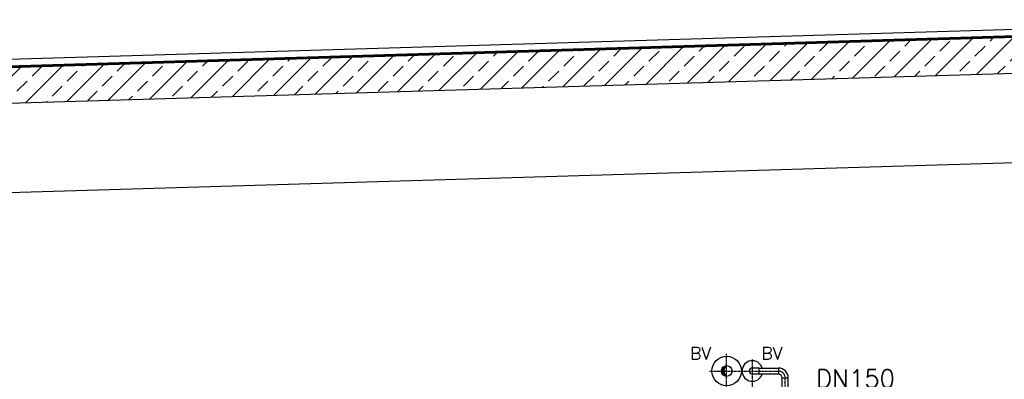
# Model space of a CAD drawing. Header units: millimetres. Extents: x -197187 to 231260338, y -45270 to 70505.
# Tile 72 of 85: x 74256 to 79765, y 6332 to 8344. Entities that reach past the tile are written whole.
import ezdxf
from ezdxf.enums import TextEntityAlignment as Align

# ---------------------------------------------------------------- set-up
doc = ezdxf.new("R2010")
doc.units = ezdxf.units.MM
doc.header["$LTSCALE"] = 0.5
doc.linetypes.add('DASHDOT', pattern=[1, 0.5, -0.25, 0, -0.25])
for name, color, linetype in [('21', 7, 'Continuous'), ('41', 7, 'Continuous'), ('P-MU150AUSL', 7, 'Continuous'), ('P-MU200EINL', 7, 'Continuous')]:
    doc.layers.add(name, color=color, linetype=linetype)
doc.styles.add('ROMANS', font='ROMANS', dxfattribs={"height": 0.2})

msp = doc.modelspace()

# ---------------------------------------------------------------- hatches: boundary and pattern name
at = {"lineweight": 5}
h = msp.add_hatch(dxfattribs=at)
h.set_pattern_fill('ANSI33', color=256, scale=25)
h.set_pattern_definition([(45, (102977.92, 8056.34), (-112.2532, 112.2532), []), (45, (103090.18, 8056.34), (-112.2532, 112.2532), [79.375, -39.6875])])
h.paths.add_polyline_path([(81635.78, 8280.707), (81615.789, 8300.107), (70605.838, 7969.809), (70585.847, 7949.209), (70585.847, 7788.471), (70605.838, 7769.071), (70635.78, 7769.969), (70675.78, 7811.169), (70675.78, 7771.169), (81615.789, 8099.369), (81635.78, 8119.969)])
h = msp.add_hatch(color=256)
h.dxf.hatch_style = 1
h.paths.add_polyline_path([(78195.955, 6378.469), (78181.63, 6378.469, 0.41421356), (78211.78, 6348.319, -0.24648524)])
h.paths.add_polyline_path([(78211.78, 6408.619, 0.41421356), (78181.63, 6378.469), (78195.955, 6378.469, -0.24648524)])

# ---------------------------------------------------------------- linework, layer by layer
for p, q in [((81630.421, 8344.219), (70585.847, 8012.876)), ((81540.765, 8304.86), (70585.847, 7976.212)), ((70585.847, 7974.211), (81540.825, 8302.861)), ((70605.838, 7969.809), (81615.789, 8300.107)), ((70675.78, 7771.169), (81640.78, 8100.119)), ((70985.78, 7280.469), (81235.78, 7587.969))]:
    msp.add_line(p, q)
at = {"layer": '21', "linetype": 'Continuous', "ltscale": 10}
for p, q in [((78393.278, 6395.319), (78355.278, 6395.319)), ((78393.278, 6361.619), (78393.278, 6395.319)), ((78393.278, 6361.619), (78355.278, 6361.619)), ((78522.718, 5916.469), (78522.718, 6342.619)), ((78522.718, 6340.469), (78556.418, 6340.469)), ((78556.418, 5916.469), (78556.418, 6342.619))]:
    msp.add_line(p, q, dxfattribs=at)
at = {"layer": '21', "linetype": 'DASHDOT', "ltscale": 10}
msp.add_line((78115.501, 6378.469), (78501.568, 6378.469), dxfattribs=at)
at = {"layer": '21', "linetype": 'Continuous', "ltscale": 10}
msp.add_lwpolyline([(78393.278, 6395.319), (78501.568, 6395.319), (78501.568, 6361.619), (78393.278, 6361.619)], close=True, dxfattribs=at)
for radius in [82.5, 30.15]:
    msp.add_circle((78211.78, 6378.469), radius, dxfattribs=at)
for centre, radius, start, end in [((78232.59, 6378.469), 36.634, 124.61379, 235.38621), ((78355.278, 6378.469), 57.5, 17.040253, 342.959747), ((78355.278, 6378.469), 16.85, 90, 270), ((78501.568, 6340.469), 54.85, 0, 90), ((78501.568, 6340.469), 21.15, 0, 90)]:
    msp.add_arc(centre, radius, start, end, dxfattribs=at)
at = {"layer": '21', "linetype": 'DASHDOT', "ltscale": 10}
msp.add_arc((78501.568, 6340.469), 38, 0, 90, dxfattribs=at)
at = {"layer": '41', "linetype": 'DASHDOT', "ltscale": 10}
for p, q in [((78356.221, 6251.044), (78356.221, 6445.227)), ((78539.568, 5842.184), (78539.568, 6342.619))]:
    msp.add_line(p, q, dxfattribs=at)
at = {"layer": 'P-MU150AUSL', "linetype": 'DASHDOT', "ltscale": 10}
msp.add_line((78211.78, 6262.619), (78211.78, 6476.898), dxfattribs=at)

# ---------------------------------------------------------------- texts
at = {"layer": 'P-MU150AUSL', "linetype": 'Continuous', "ltscale": 10, "style": 'ROMANS'}
msp.add_text('DN150', height=100, dxfattribs=at).set_placement((79153.444, 6286.104), align=Align.RIGHT)
at = {"layer": 'P-MU200EINL', "linetype": 'Continuous', "ltscale": 10, "style": 'ROMANS'}
for p in [(78006.871, 6442.58), (78405.955, 6442.58)]:
    msp.add_text('BV', height=70, dxfattribs=at).set_placement(p)

doc.saveas('drawing.dxf')
